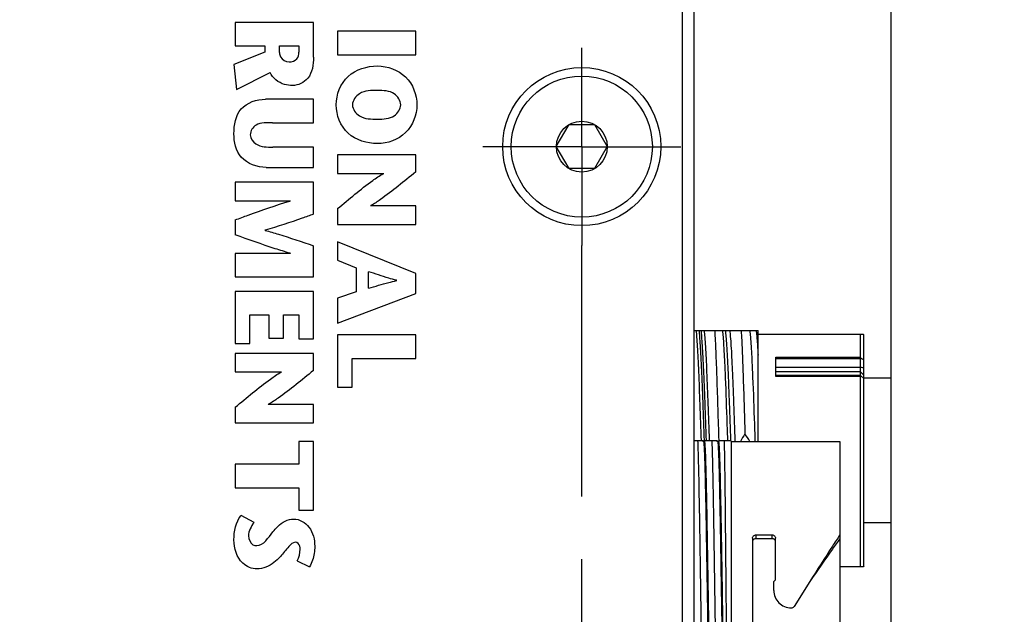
# Model space of a CAD drawing. Header units: inches. Extents: x 0 to 34, y 0 to 22.
# Tile 30 of 126: x 14.9 to 17.1, y 14.5 to 15.9. Entities that reach past the tile are written whole.
import ezdxf

# ---------------------------------------------------------------- set-up
doc = ezdxf.new("R2010")
doc.units = ezdxf.units.IN
doc.header["$LTSCALE"] = 1.87
doc.header["$MEASUREMENT"] = 0
doc.linetypes.add('CENTER', pattern=[0.6, 0.375, -0.075, 0.075, -0.075])
doc.layers.get('0').update_dxf_attribs({"linetype": 'CONTINUOUS'})
doc.layers.add('DEFAULT_1', color=7, linetype='CENTER')
doc.layers.add('DIMENSIONS', color=7, linetype='CONTINUOUS')
doc.styles.get("Standard").update_dxf_attribs({"font": 'txt', "width": 0.8})
doc.dimstyles.new('DIMSTYLE_1', dxfattribs={"dimtxt": 0.125, "dimasz": 0.18, "dimexe": 0.125, "dimexo": 0.0625, "dimgap": 0.03125, "dimtad": 0, "dimtih": 1, "dimtoh": 1, "dimdec": 3, "dimzin": 4, "dimdsep": 46, "dimtxsty": 'STANDARD', "dimblk": '_FILLED', "dimblk1": '_FILLED', "dimblk2": '_FILLED', "dimcen": 0.09, "dimadec": 0, "dimazin": 0, "dimtp": 0.001, "dimtm": 0.001, "dimtfac": 1, "dimtdec": 3, "dimtofl": 0, "dimtmove": 0, "dimatfit": 3, "dimldrblk": '_FILLED', "dimfxl": 1, "dimtolj": 1, "dimtzin": 4, "dimarcsym": 0})
doc.dimstyles.new('DIMSTYLE_2', dxfattribs={"dimtxt": 0.125, "dimasz": 0.18, "dimexe": 0.125, "dimexo": 0.0625, "dimgap": 0.0625, "dimtad": 0, "dimtih": 1, "dimtoh": 1, "dimdec": 3, "dimzin": 4, "dimdsep": 46, "dimtxsty": 'STANDARD', "dimblk": '_FILLED', "dimblk1": '_FILLED', "dimblk2": '_FILLED', "dimcen": 0.09, "dimadec": 0, "dimazin": 0, "dimtp": 0.001, "dimtm": 0.001, "dimtfac": 1, "dimtdec": 3, "dimtofl": 0, "dimtmove": 0, "dimatfit": 3, "dimldrblk": '_FILLED', "dimfxl": 1, "dimtolj": 1, "dimtzin": 4, "dimarcsym": 0})

# ---------------------------------------------------------------- blocks, each defined once
blk = doc.blocks.new('*D9')
at = {"layer": 'DIMENSIONS', "color": 2, "linetype": 'CONTINUOUS'}
blk.add_line((16.8716, 13.4267), (16.8716, 19.0618), dxfattribs=at)
at = {"layer": 'DIMENSIONS', "color": 2, "linetype": 'CONTINUOUS', "insert": (16.8091, 19.1243), "char_height": 0.125, "width": 1.825, "attachment_point": 1, "rotation": 90, "line_spacing_factor": 0.9}
blk.add_mtext('3X 12.485{\\Ftxt.shx;\\W1.000000;\\H0.125000; }[317.11]', dxfattribs=at)
blk = doc.blocks.new('_FILLED')
at = {"color": 0, "linetype": 'BYBLOCK'}
blk.add_solid([(0, 0), (-1, 0.174), (-1, -0.174)], dxfattribs=at)
blk = doc.blocks.new('*D18')
at = {"layer": 'DIMENSIONS', "color": 2, "linetype": 'CONTINUOUS'}
for p, q in [((16.0935, 18.3743), (18.6468, 18.3743)), ((18.5218, 18.3743), (18.5218, 14.6978)), ((18.5218, 10.7714), (18.5218, 14.4478)), ((15.9381, 10.7714), (18.6468, 10.7714))]:
    blk.add_line(p, q, dxfattribs=at)
at = {"layer": 'DIMENSIONS', "color": 2, "linetype": 'CONTINUOUS', "xscale": 0.18, "yscale": 0.18, "zscale": 0.18}
for p, rotation in [((18.5218, 18.3743), 90), ((18.5218, 10.7714), 270)]:
    blk.add_blockref('_FILLED', p, dxfattribs=dict(at, rotation=rotation))
at = {"layer": 'DIMENSIONS', "color": 2, "linetype": 'CONTINUOUS', "insert": (18.5218, 14.6353), "char_height": 0.125, "width": 1.625, "attachment_point": 2, "line_spacing_factor": 0.9}
blk.add_mtext('(7.603{\\Ftxt.shx;\\W1.000000;\\H0.125000; }[193.11])', dxfattribs=at)

msp = doc.modelspace()

# ---------------------------------------------------------------- linework, layer by layer
at = {"color": 7, "linetype": 'CONTINUOUS'}
for p, q in [((16.406, 11.2303), (16.406, 17.9303)), ((16.4316, 11.2303), (16.4316, 17.9303)), ((15.582, 15.8576), (15.4077, 15.8576)), ((15.4077, 15.8576), (15.4077, 15.8051)), ((15.582, 15.7799), (15.582, 15.8576)), ((15.8103, 15.8379), (15.6359, 15.8379)), ((15.6359, 15.8379), (15.6359, 15.7854)), ((15.8103, 15.7854), (15.8103, 15.8379)), ((15.4077, 15.8051), (15.4737, 15.8051)), ((15.4737, 15.8051), (15.4737, 15.7914)), ((15.5066, 15.8051), (15.5494, 15.8051)), ((15.5066, 15.7901), (15.5066, 15.8051)), ((15.5494, 15.8051), (15.5494, 15.7911)), ((15.4737, 15.7914), (15.4047, 15.7637)), ((15.6359, 15.7854), (15.8103, 15.7854)), ((15.4047, 15.7637), (15.4105, 15.7075)), ((15.4105, 15.7075), (15.4852, 15.7461)), ((15.582, 15.686), (15.4754, 15.686)), ((15.582, 15.6335), (15.582, 15.686)), ((15.4909, 15.6335), (15.582, 15.6335)), ((16.1241, 15.5803), (16.1526, 15.6295)), ((16.1526, 15.6295), (16.2094, 15.6295)), ((16.2094, 15.6295), (16.2378, 15.5803)), ((16.1526, 15.5311), (16.1241, 15.5803)), ((16.2378, 15.5803), (16.2094, 15.5311)), ((15.582, 15.5792), (15.4916, 15.5792)), ((15.582, 15.5339), (15.582, 15.5792)), ((15.8103, 15.5618), (15.6359, 15.5618)), ((15.6359, 15.5618), (15.6359, 15.5205)), ((15.8103, 15.5237), (15.8103, 15.5618)), ((15.4767, 15.5339), (15.582, 15.5339)), ((15.6359, 15.5205), (15.7389, 15.5205)), ((16.2094, 15.5311), (16.1526, 15.5311)), ((15.582, 15.5006), (15.4077, 15.5006)), ((15.4077, 15.5006), (15.4077, 15.4592)), ((15.582, 15.4293), (15.582, 15.5006)), ((15.4077, 15.4592), (15.5311, 15.4592)), ((15.8103, 15.448), (15.7096, 15.448)), ((15.8103, 15.4067), (15.8103, 15.448)), ((15.6359, 15.4418), (15.6359, 15.4067)), ((15.4077, 15.4167), (15.4077, 15.3835)), ((15.6359, 15.4067), (15.8103, 15.4067)), ((15.8103, 15.2966), (15.6359, 15.3676)), ((15.6359, 15.3676), (15.6359, 15.3265)), ((15.5311, 15.3417), (15.4077, 15.3417)), ((15.4077, 15.3417), (15.4077, 15.2892)), ((15.582, 15.2892), (15.582, 15.3589)), ((15.6359, 15.3265), (15.6775, 15.3098)), ((15.6775, 15.3098), (15.6775, 15.2558)), ((15.7052, 15.2643), (15.7052, 15.3009)), ((15.8103, 15.2525), (15.8103, 15.2966)), ((15.4077, 15.2892), (15.582, 15.2892)), ((15.582, 15.2568), (15.4077, 15.2568)), ((15.4077, 15.2568), (15.4077, 15.1403)), ((15.582, 15.151), (15.582, 15.2568)), ((15.6775, 15.2558), (15.6359, 15.2421)), ((15.6359, 15.1863), (15.8103, 15.2525)), ((15.6359, 15.2421), (15.6359, 15.1863)), ((15.4403, 15.2043), (15.4824, 15.2043)), ((15.4403, 15.1403), (15.4403, 15.2043)), ((15.4824, 15.2043), (15.4824, 15.1523)), ((15.515, 15.2043), (15.5494, 15.2043)), ((15.515, 15.1523), (15.515, 15.2043)), ((15.5494, 15.2043), (15.5494, 15.151)), ((16.4323, 15.1696), (16.5743, 15.1696)), ((16.5743, 14.9219), (16.5743, 15.1696)), ((15.4077, 15.1403), (15.4403, 15.1403)), ((15.4824, 15.1523), (15.515, 15.1523)), ((15.5494, 15.151), (15.582, 15.151)), ((15.8103, 15.1597), (15.6359, 15.1597)), ((15.6359, 15.1597), (15.6359, 15.0434)), ((15.8103, 15.1072), (15.8103, 15.1597)), ((16.5743, 15.1617), (16.8086, 15.1617)), ((16.8027, 15.1098), (16.8027, 15.1617)), ((16.8105, 15.1597), (16.8086, 15.1617)), ((16.8105, 14.644), (16.8105, 15.1597)), ((15.582, 15.1184), (15.4077, 15.1184)), ((15.4077, 15.1184), (15.4077, 15.0771)), ((15.582, 15.0803), (15.582, 15.1184)), ((15.6686, 15.1072), (15.8103, 15.1072)), ((15.6686, 15.0434), (15.6686, 15.1072)), ((16.6137, 15.1098), (16.8027, 15.1098)), ((16.6137, 15.0673), (16.6137, 15.1098)), ((16.8027, 15.1065), (16.6137, 15.1065)), ((16.8029, 15.1083), (16.8027, 15.1098)), ((16.8027, 15.1065), (16.8029, 15.1083)), ((16.8027, 15.0881), (16.8027, 15.1065)), ((15.4077, 15.0771), (15.5107, 15.0771)), ((16.6137, 15.0881), (16.8027, 15.0881)), ((16.8027, 15.077), (16.6137, 15.077)), ((16.8105, 15.0852), (16.8027, 15.0881)), ((16.8027, 15.0814), (16.8027, 15.0881)), ((16.8027, 15.077), (16.8027, 15.0814)), ((16.8027, 15.077), (16.8105, 15.0697)), ((16.8027, 15.0698), (16.8027, 15.077)), ((16.5018, 15.0642), (16.5017, 15.0667)), ((16.563, 15.0657), (16.563, 15.0671)), ((16.6137, 15.0698), (16.8027, 15.0698)), ((16.8027, 15.0673), (16.6137, 15.0673)), ((16.8029, 15.0688), (16.8027, 15.0698)), ((16.8027, 15.0673), (16.8029, 15.0688)), ((16.8027, 14.642), (16.8027, 15.0673)), ((16.8029, 15.0688), (16.8105, 15.0624)), ((16.8105, 15.0642), (16.8716, 15.0642)), ((16.8716, 14.7398), (16.8716, 15.0642)), ((15.6359, 15.0434), (15.6686, 15.0434)), ((15.4077, 14.9984), (15.4077, 14.9633)), ((15.582, 15.0046), (15.4814, 15.0046)), ((15.582, 14.9633), (15.582, 15.0046)), ((15.4077, 14.9633), (15.582, 14.9633)), ((15.582, 14.9215), (15.5494, 14.9215)), ((15.5494, 14.9215), (15.5494, 14.8712)), ((15.582, 14.7683), (15.582, 14.9215)), ((16.4323, 14.9239), (16.4512, 14.9239)), ((16.4527, 14.9219), (16.4512, 14.9239)), ((16.4545, 14.9219), (16.4525, 14.9219)), ((16.4527, 14.9219), (16.4527, 14.9217)), ((16.4558, 14.9239), (16.4544, 14.9219)), ((16.4547, 14.9224), (16.4547, 14.9239)), ((16.4558, 14.9239), (16.4827, 14.9239)), ((16.4841, 14.9219), (16.4827, 14.9239)), ((16.486, 14.9219), (16.484, 14.9219)), ((16.4841, 14.9219), (16.4845, 14.9205)), ((16.4873, 14.9239), (16.4859, 14.9219)), ((16.4866, 14.9239), (16.4866, 14.9229)), ((16.4873, 14.9239), (16.513, 14.9239)), ((16.5149, 14.9219), (16.513, 14.9239)), ((16.5138, 14.9232), (16.5137, 14.924)), ((16.5149, 14.9219), (16.7571, 14.9219)), ((16.5149, 14.296), (16.5149, 14.9219)), ((16.7571, 14.9219), (16.7571, 14.296)), ((15.5494, 14.8712), (15.4077, 14.8712)), ((15.4077, 14.8712), (15.4077, 14.8186)), ((15.4077, 14.8186), (15.5494, 14.8186)), ((15.5494, 14.8186), (15.5494, 14.7683)), ((15.5494, 14.7683), (15.582, 14.7683)), ((15.4495, 14.741), (15.4207, 14.7569)), ((16.8716, 14.7398), (16.8105, 14.7398)), ((16.5622, 14.7058), (16.5622, 14.4936)), ((16.5701, 14.7132), (16.6055, 14.7132)), ((16.5701, 14.7047), (16.5701, 14.7132)), ((16.6055, 14.7047), (16.5701, 14.7047)), ((16.6055, 14.7132), (16.6055, 14.7047)), ((16.6134, 14.6129), (16.6134, 14.7058)), ((15.5459, 14.6556), (15.5733, 14.6421)), ((16.8086, 14.642), (16.7571, 14.642)), ((16.8105, 14.644), (16.8086, 14.642)), ((16.6134, 14.6129), (16.6094, 14.609)), ((16.6094, 14.5893), (16.6094, 14.609)), ((16.69, 14.609), (16.6549, 14.5537))]:
    msp.add_line(p, q, dxfattribs=at)
for radius in [0.1765, 0.1575, 0.0568]:
    msp.add_circle((16.181, 15.5803), radius, dxfattribs=at)
for centre, radius, start, end in [((15.1362, 12.3839), 3.1938, 58.3825, 58.5427), ((9.974, 14.7952), 6.5334, 2.38167, 2.54096), ((17.3414, 14.4492), 0.9348, 148.4002, 149.6204), ((15.4634, 14.2169), 1.3006, 32.826, 33.7253), ((16.6455, 14.5891), 0.036, 179.6868, 180), ((16.6455, 14.5891), 0.036, 180, 180.3132)]:
    msp.add_arc(centre, radius, start, end, dxfattribs=at)
for points, knots in [([(15.5066, 15.7901), (15.5066, 15.787), (15.5086, 15.7761), (15.5204, 15.7692), (15.528, 15.7692)], [0, 0, 0, 0, 0.292254, 1, 1, 1, 1]), ([(15.528, 15.7692), (15.5341, 15.7692), (15.5473, 15.7731), (15.5494, 15.7859), (15.5494, 15.7911)], [0, 0, 0, 0, 0.539201, 1, 1, 1, 1]), ([(15.582, 15.7799), (15.582, 15.7637), (15.5785, 15.7314), (15.548, 15.7167), (15.5355, 15.7167)], [0, 0, 0, 0, 0.563574, 1, 1, 1, 1]), ([(15.633, 15.6736), (15.633, 15.6965), (15.652, 15.746), (15.7019, 15.7603), (15.7251, 15.7603)], [0, 0, 0, 0, 0.496963, 1, 1, 1, 1]), ([(15.7251, 15.7603), (15.7474, 15.7603), (15.7947, 15.7432), (15.8132, 15.696), (15.8132, 15.6736)], [0, 0, 0, 0, 0.499248, 1, 1, 1, 1]), ([(15.5355, 15.7167), (15.5294, 15.7167), (15.5092, 15.7186), (15.4914, 15.7334), (15.4852, 15.7461)], [0, 0, 0, 0, 0.30068, 1, 1, 1, 1]), ([(15.7251, 15.7055), (15.7115, 15.7055), (15.6862, 15.7062), (15.6693, 15.6834), (15.6693, 15.6736)], [0, 0, 0, 0, 0.583116, 1, 1, 1, 1]), ([(15.7769, 15.6736), (15.7769, 15.683), (15.762, 15.7053), (15.7378, 15.7055), (15.7251, 15.7055)], [0, 0, 0, 0, 0.424924, 1, 1, 1, 1]), ([(15.4047, 15.6091), (15.4047, 15.6282), (15.4116, 15.6722), (15.4558, 15.686), (15.4754, 15.686)], [0, 0, 0, 0, 0.493071, 1, 1, 1, 1]), ([(15.7251, 15.587), (15.7019, 15.587), (15.652, 15.6012), (15.633, 15.6507), (15.633, 15.6736)], [0, 0, 0, 0, 0.503055, 1, 1, 1, 1]), ([(15.6693, 15.6736), (15.6693, 15.6639), (15.6862, 15.641), (15.7115, 15.6417), (15.7251, 15.6417)], [0, 0, 0, 0, 0.416867, 1, 1, 1, 1]), ([(15.8132, 15.6736), (15.8132, 15.6512), (15.7947, 15.6041), (15.7474, 15.587), (15.7251, 15.587)], [0, 0, 0, 0, 0.500734, 1, 1, 1, 1]), ([(15.7251, 15.6417), (15.7378, 15.6417), (15.762, 15.642), (15.7769, 15.6642), (15.7769, 15.6736)], [0, 0, 0, 0, 0.575099, 1, 1, 1, 1]), ([(15.4909, 15.6335), (15.4785, 15.6335), (15.4554, 15.6363), (15.4411, 15.6151), (15.4411, 15.6066)], [0, 0, 0, 0, 0.59297, 1, 1, 1, 1]), ([(15.4767, 15.5339), (15.4567, 15.5339), (15.4138, 15.5484), (15.4047, 15.5907), (15.4047, 15.6091)], [0, 0, 0, 0, 0.521285, 1, 1, 1, 1]), ([(15.4411, 15.6066), (15.4411, 15.5986), (15.4564, 15.5788), (15.4788, 15.5792), (15.4916, 15.5792)], [0, 0, 0, 0, 0.38451, 1, 1, 1, 1]), ([(15.6359, 15.4418), (15.6617, 15.4631), (15.6943, 15.4911), (15.7301, 15.5155), (15.7386, 15.5203), (15.7389, 15.5205)], [0, 0, 0, 0, 0.773633, 0.992215, 1, 1, 1, 1]), ([(15.8103, 15.5237), (15.7844, 15.5027), (15.7525, 15.4759), (15.7176, 15.4523), (15.7099, 15.4483), (15.7096, 15.4481)], [0, 0, 0, 0, 0.793241, 0.992849, 1, 1, 1, 1]), ([(15.4077, 15.4167), (15.4173, 15.4202), (15.4576, 15.4352), (15.4988, 15.4495), (15.5307, 15.459), (15.5311, 15.4592)], [0, 0, 0, 0, 0.234656, 0.988691, 1, 1, 1, 1]), ([(15.582, 15.4293), (15.5737, 15.4264), (15.5382, 15.4136), (15.5021, 15.4016), (15.4741, 15.3936), (15.4738, 15.3935)], [0, 0, 0, 0, 0.233816, 0.99183, 1, 1, 1, 1]), ([(15.5311, 15.3418), (15.5307, 15.3419), (15.5192, 15.3453), (15.4777, 15.3581), (15.4373, 15.3727), (15.4077, 15.3835)], [0, 0, 0, 0, 0.011324, 0.275811, 1, 1, 1, 1]), ([(15.4738, 15.3935), (15.4741, 15.3934), (15.4842, 15.3906), (15.5206, 15.3801), (15.5561, 15.3678), (15.582, 15.3589)], [0, 0, 0, 0, 0.008171, 0.276641, 1, 1, 1, 1]), ([(15.7683, 15.2814), (15.768, 15.2815), (15.7619, 15.2832), (15.7407, 15.2892), (15.7202, 15.2962), (15.7052, 15.3009)], [0, 0, 0, 0, 0.014246, 0.286784, 1, 1, 1, 1]), ([(15.7052, 15.2643), (15.7201, 15.2684), (15.7408, 15.2744), (15.7619, 15.2798), (15.768, 15.2813), (15.7683, 15.2814)], [0, 0, 0, 0, 0.712352, 0.985715, 1, 1, 1, 1]), ([(16.4479, 14.9239), (16.447, 14.951), (16.4452, 15.0022), (16.4429, 15.0635), (16.4409, 15.1064), (16.4396, 15.1321), (16.4382, 15.1527), (16.4372, 15.1646), (16.4366, 15.1696)], [0, 0, 0, 0, 0.331023, 0.624514, 0.74879, 0.854305, 0.938629, 1, 1, 1, 1]), ([(16.4547, 14.9239), (16.4537, 14.9517), (16.4523, 14.9923), (16.4503, 15.0446), (16.4489, 15.0791), (16.4475, 15.1094), (16.446, 15.1346), (16.4446, 15.1541), (16.4436, 15.1651), (16.4429, 15.1696)], [0, 0, 0, 0, 0.339481, 0.495545, 0.637371, 0.761446, 0.864838, 0.944953, 1, 1, 1, 1]), ([(16.4592, 14.9241), (16.4582, 14.9519), (16.4568, 14.9925), (16.4548, 15.0446), (16.4534, 15.0792), (16.452, 15.1094), (16.4505, 15.1346), (16.4491, 15.1541), (16.4481, 15.1651), (16.4474, 15.1696)], [0, 0, 0, 0, 0.339503, 0.495564, 0.637383, 0.76145, 0.864836, 0.944949, 1, 1, 1, 1]), ([(16.466, 14.924), (16.4651, 14.9511), (16.4634, 15.0022), (16.461, 15.0636), (16.4591, 15.1064), (16.4577, 15.1321), (16.4563, 15.1527), (16.4553, 15.1646), (16.4547, 15.1696)], [0, 0, 0, 0, 0.331037, 0.624521, 0.748791, 0.854303, 0.938626, 1, 1, 1, 1]), ([(16.4777, 15.1696), (16.4785, 15.1541), (16.4801, 15.1191), (16.4832, 15.0373), (16.4851, 14.9708), (16.4866, 14.9239)], [0, 0, 0, 0, 0.188661, 0.427382, 1, 1, 1, 1]), ([(16.501, 15.0848), (16.5002, 15.102), (16.4991, 15.1256), (16.4972, 15.1539), (16.4962, 15.1649), (16.4956, 15.1696)], [0, 0, 0, 0, 0.609457, 0.834361, 1, 1, 1, 1]), ([(16.5137, 14.924), (16.5128, 14.9518), (16.5114, 14.9924), (16.5094, 15.0446), (16.508, 15.0792), (16.5065, 15.1094), (16.5051, 15.1346), (16.5037, 15.1541), (16.5026, 15.1651), (16.502, 15.1696)], [0, 0, 0, 0, 0.339491, 0.495553, 0.637376, 0.761448, 0.864837, 0.944951, 1, 1, 1, 1]), ([(16.511, 15.1696), (16.5117, 15.1651), (16.5127, 15.1539), (16.5142, 15.1343), (16.5156, 15.1089), (16.517, 15.0784), (16.5185, 15.0435), (16.5205, 14.9909), (16.5219, 14.95), (16.5228, 14.922)], [0, 0, 0, 0, 0.055008, 0.135143, 0.238609, 0.362796, 0.504695, 0.660809, 1, 1, 1, 1]), ([(16.5367, 15.1696), (16.5375, 15.155), (16.5391, 15.1222), (16.5419, 15.0453), (16.5438, 14.983), (16.5452, 14.939)], [0, 0, 0, 0, 0.189399, 0.42741, 1, 1, 1, 1]), ([(16.5595, 15.1349), (16.5591, 15.1417), (16.5583, 15.1533), (16.5572, 15.1649), (16.5565, 15.1696)], [0, 0, 0, 0, 0.594493, 1, 1, 1, 1]), ([(16.5701, 15.1696), (16.5705, 15.1666), (16.5713, 15.1594), (16.5728, 15.141), (16.5737, 15.1256), (16.5743, 15.1143)], [0, 0, 0, 0, 0.164487, 0.387915, 1, 1, 1, 1]), ([(16.563, 15.0671), (16.5627, 15.0735), (16.5617, 15.0961), (16.5606, 15.1187), (16.5595, 15.1349)], [0, 0, 0, 0, 0.285887, 1, 1, 1, 1]), ([(15.4077, 14.9984), (15.4335, 15.0197), (15.4661, 15.0477), (15.5019, 15.0721), (15.5104, 15.0769), (15.5107, 15.0771)], [0, 0, 0, 0, 0.773633, 0.992214, 1, 1, 1, 1]), ([(15.582, 15.0803), (15.5562, 15.0593), (15.5242, 15.0325), (15.4893, 15.0089), (15.4816, 15.0049), (15.4814, 15.0047)], [0, 0, 0, 0, 0.793241, 0.992849, 1, 1, 1, 1]), ([(16.5069, 14.924), (16.5065, 14.9364), (16.5049, 14.9832), (16.5033, 15.0299), (16.5018, 15.0642)], [0, 0, 0, 0, 0.266238, 1, 1, 1, 1]), ([(16.5683, 14.922), (16.5679, 14.9348), (16.5662, 14.9827), (16.5645, 15.0306), (16.563, 15.0657)], [0, 0, 0, 0, 0.26717, 1, 1, 1, 1]), ([(16.4395, 14.9239), (16.4398, 14.9169), (16.4404, 14.9007), (16.4415, 14.8599), (16.4427, 14.7955), (16.4442, 14.7068), (16.4451, 14.6426), (16.4456, 14.609)], [0, 0, 0, 0, 0.066564, 0.154996, 0.388727, 0.679426, 1, 1, 1, 1]), ([(16.4527, 14.9217), (16.4528, 14.9214), (16.453, 14.9206), (16.4533, 14.9189), (16.4535, 14.9165), (16.4537, 14.9134), (16.454, 14.9095), (16.4543, 14.903), (16.4547, 14.8932), (16.4552, 14.8794), (16.4557, 14.863), (16.4562, 14.8443), (16.4566, 14.8233), (16.4571, 14.8004), (16.4578, 14.7664), (16.4586, 14.7206), (16.4595, 14.6629), (16.4605, 14.6032), (16.4615, 14.5437), (16.4623, 14.4953), (16.4629, 14.4584), (16.4634, 14.4326), (16.4639, 14.4085), (16.4644, 14.3863), (16.4648, 14.3662), (16.4653, 14.3483), (16.4658, 14.3329), (16.4662, 14.3217), (16.4666, 14.3141), (16.4668, 14.3094), (16.467, 14.3054), (16.4673, 14.3021), (16.4675, 14.2995), (16.4677, 14.2977), (16.468, 14.2966), (16.4681, 14.2961), (16.4682, 14.296), (16.4683, 14.296)], [0, 0, 0, 0, 0.001538, 0.004226, 0.008072, 0.013068, 0.019206, 0.026474, 0.044323, 0.066452, 0.092652, 0.122679, 0.15625, 0.19305, 0.232734, 0.319236, 0.412511, 0.50906, 0.60526, 0.697502, 0.741048, 0.782326, 0.820947, 0.856549, 0.888798, 0.917389, 0.942055, 0.962566, 0.971202, 0.978729, 0.985133, 0.990397, 0.994511, 0.99747, 0.999275, 0.999757, 1, 1, 1, 1]), ([(16.4545, 14.9219), (16.4546, 14.9219), (16.4547, 14.9218), (16.4548, 14.9213), (16.455, 14.9202), (16.4553, 14.9184), (16.4555, 14.9159), (16.4557, 14.9126), (16.456, 14.9086), (16.4562, 14.904), (16.4566, 14.8964), (16.457, 14.8852), (16.4574, 14.8699), (16.4579, 14.8522), (16.4584, 14.8322), (16.4589, 14.8101), (16.4594, 14.7861), (16.4598, 14.7605), (16.4605, 14.7237), (16.4613, 14.6755), (16.4623, 14.6163), (16.4632, 14.5567), (16.4642, 14.4991), (16.4651, 14.4457), (16.4659, 14.4046), (16.4666, 14.3752), (16.4671, 14.3564), (16.4676, 14.3399), (16.468, 14.3259), (16.4685, 14.3145), (16.4689, 14.3068), (16.4693, 14.302), (16.4695, 14.2994), (16.4697, 14.2976), (16.4699, 14.2967), (16.47, 14.2963)], [0, 0, 0, 0, 0.000243, 0.000722, 0.002515, 0.005455, 0.009545, 0.014777, 0.02114, 0.028623, 0.037205, 0.057593, 0.082113, 0.110539, 0.142605, 0.178013, 0.216431, 0.257501, 0.300839, 0.392684, 0.488542, 0.58484, 0.677989, 0.764516, 0.841196, 0.874933, 0.905171, 0.93163, 0.954061, 0.972258, 0.986052, 0.991257, 0.995319, 0.998232, 1, 1, 1, 1]), ([(16.471, 14.9239), (16.4713, 14.9169), (16.4719, 14.9007), (16.473, 14.8599), (16.4742, 14.7955), (16.4757, 14.7068), (16.4766, 14.6426), (16.4771, 14.609)], [0, 0, 0, 0, 0.066564, 0.154997, 0.388726, 0.679422, 1, 1, 1, 1]), ([(16.4845, 14.9205), (16.4848, 14.919), (16.4851, 14.9152), (16.4855, 14.9082), (16.486, 14.8984), (16.4865, 14.886), (16.4869, 14.8711), (16.4876, 14.8467), (16.4884, 14.811), (16.4893, 14.7631), (16.4903, 14.7096), (16.4912, 14.6525), (16.4921, 14.5939), (16.4931, 14.5357), (16.4939, 14.4886), (16.4945, 14.4527), (16.495, 14.4278), (16.4955, 14.4044), (16.4959, 14.383), (16.4964, 14.3636), (16.4969, 14.3464), (16.4974, 14.3315), (16.4978, 14.3207), (16.4981, 14.3134), (16.4983, 14.3088), (16.4986, 14.305), (16.4988, 14.3018), (16.499, 14.2994), (16.4992, 14.2976), (16.4995, 14.2966), (16.4996, 14.2961), (16.4997, 14.296), (16.4998, 14.296)], [0, 0, 0, 0, 0.006934, 0.018297, 0.033995, 0.05389, 0.077803, 0.105521, 0.171332, 0.248953, 0.335585, 0.4281, 0.523164, 0.617345, 0.707247, 0.74957, 0.789626, 0.827053, 0.861511, 0.892692, 0.920311, 0.944121, 0.963908, 0.972235, 0.979492, 0.985666, 0.990739, 0.994705, 0.997557, 0.999297, 0.999763, 1, 1, 1, 1]), ([(16.486, 14.9219), (16.486, 14.9219), (16.4862, 14.9218), (16.4863, 14.9213), (16.4865, 14.9203), (16.4868, 14.9185), (16.487, 14.916), (16.4872, 14.9128), (16.4875, 14.9088), (16.4877, 14.9042), (16.488, 14.8967), (16.4884, 14.8857), (16.4889, 14.8707), (16.4894, 14.8532), (16.4899, 14.8335), (16.4903, 14.8117), (16.4908, 14.788), (16.4913, 14.7627), (16.492, 14.7263), (16.4928, 14.6786), (16.4937, 14.6199), (16.4946, 14.5607), (16.4956, 14.5033), (16.4965, 14.4499), (16.4973, 14.4086), (16.498, 14.379), (16.4985, 14.3599), (16.499, 14.343), (16.4994, 14.3286), (16.4999, 14.3167), (16.5004, 14.3076), (16.5008, 14.3017), (16.5011, 14.2984), (16.5013, 14.2972), (16.5014, 14.2967)], [0, 0, 0, 0, 0.00024, 0.000713, 0.002481, 0.00538, 0.009412, 0.014569, 0.020844, 0.028221, 0.036684, 0.05679, 0.080977, 0.109026, 0.140677, 0.175641, 0.213595, 0.25419, 0.297054, 0.387991, 0.483066, 0.578789, 0.671645, 0.758224, 0.835347, 0.869461, 0.900183, 0.927231, 0.950355, 0.969346, 0.984028, 0.994271, 0.997702, 1, 1, 1, 1]), ([(16.4986, 14.9239), (16.4988, 14.9174), (16.4992, 14.9019), (16.4998, 14.862), (16.5006, 14.7978), (16.5015, 14.7083), (16.5021, 14.6432), (16.5024, 14.609)], [0, 0, 0, 0, 0.062094, 0.147623, 0.379981, 0.673954, 1, 1, 1, 1]), ([(15.4916, 14.7198), (15.4952, 14.7239), (15.5068, 14.7382), (15.5251, 14.7487), (15.5382, 14.7487)], [0, 0, 0, 0, 0.294474, 1, 1, 1, 1]), ([(15.5382, 14.7487), (15.551, 14.7487), (15.5788, 14.7319), (15.585, 14.7026), (15.585, 14.6877)], [0, 0, 0, 0, 0.462116, 1, 1, 1, 1]), ([(15.456, 14.6372), (15.4447, 14.6372), (15.4141, 14.6504), (15.4047, 14.6836), (15.4047, 14.7021)], [0, 0, 0, 0, 0.37864, 1, 1, 1, 1]), ([(15.4373, 14.7111), (15.4373, 14.7037), (15.442, 14.6913), (15.4527, 14.6892), (15.4555, 14.6892)], [0, 0, 0, 0, 0.722991, 1, 1, 1, 1]), ([(16.5622, 14.7058), (16.5622, 14.7068), (16.5626, 14.7088), (16.5644, 14.7113), (16.5671, 14.7129), (16.5691, 14.7132), (16.5701, 14.7132)], [0, 0, 0, 0, 0.249212, 0.499805, 0.75041, 1, 1, 1, 1]), ([(16.5644, 14.7026), (16.5637, 14.702), (16.5626, 14.7005), (16.5622, 14.6987), (16.5622, 14.6979)], [0, 0, 0, 0, 0.503589, 1, 1, 1, 1]), ([(16.5701, 14.7047), (16.569, 14.7047), (16.567, 14.7043), (16.5651, 14.7033), (16.5644, 14.7026)], [0, 0, 0, 0, 0.503571, 1, 1, 1, 1]), ([(16.6055, 14.7132), (16.6065, 14.7132), (16.6086, 14.7128), (16.6112, 14.7112), (16.613, 14.7087), (16.6134, 14.7067), (16.6134, 14.7058)], [0, 0, 0, 0, 0.256139, 0.508499, 0.755788, 1, 1, 1, 1]), ([(16.6112, 14.7026), (16.6104, 14.7033), (16.6086, 14.7044), (16.6065, 14.7047), (16.6055, 14.7047)], [0, 0, 0, 0, 0.496405, 1, 1, 1, 1]), ([(16.6134, 14.6979), (16.6134, 14.6987), (16.6129, 14.7006), (16.6118, 14.702), (16.6112, 14.7026)], [0, 0, 0, 0, 0.496424, 1, 1, 1, 1]), ([(16.7571, 14.7132), (16.7514, 14.7048), (16.7287, 14.6703), (16.7066, 14.6353), (16.69, 14.609)], [0, 0, 0, 0, 0.245504, 1, 1, 1, 1]), ([(16.7571, 14.7047), (16.7514, 14.697), (16.7287, 14.6653), (16.7066, 14.6332), (16.69, 14.609)], [0, 0, 0, 0, 0.245729, 1, 1, 1, 1]), ([(15.5417, 14.6967), (15.5359, 14.6967), (15.5236, 14.6837), (15.5149, 14.6722), (15.5083, 14.665)], [0, 0, 0, 0, 0.372018, 1, 1, 1, 1]), ([(15.5524, 14.6812), (15.5524, 14.6835), (15.5521, 14.69), (15.5461, 14.6967), (15.5417, 14.6967)], [0, 0, 0, 0, 0.340057, 1, 1, 1, 1]), ([(15.585, 14.6877), (15.585, 14.6825), (15.5836, 14.6667), (15.5789, 14.6511), (15.5733, 14.6421)], [0, 0, 0, 0, 0.331006, 1, 1, 1, 1]), ([(15.5083, 14.665), (15.5038, 14.6602), (15.4899, 14.6457), (15.4695, 14.6372), (15.456, 14.6372)], [0, 0, 0, 0, 0.330988, 1, 1, 1, 1]), ([(16.4456, 14.609), (16.4461, 14.5753), (16.4471, 14.5111), (16.4486, 14.4224), (16.4498, 14.358), (16.4509, 14.3172), (16.4515, 14.301), (16.4518, 14.294)], [0, 0, 0, 0, 0.320578, 0.611274, 0.845003, 0.933436, 1, 1, 1, 1]), ([(16.4771, 14.609), (16.4776, 14.5753), (16.4786, 14.5111), (16.4801, 14.4224), (16.4813, 14.358), (16.4824, 14.3172), (16.483, 14.301), (16.4833, 14.294)], [0, 0, 0, 0, 0.320574, 0.611273, 0.845004, 0.933436, 1, 1, 1, 1]), ([(16.5024, 14.609), (16.5027, 14.5728), (16.5032, 14.5199), (16.5039, 14.4519), (16.5044, 14.4069), (16.5049, 14.3679), (16.5054, 14.336), (16.5059, 14.3121), (16.5063, 14.2991), (16.5065, 14.294)], [0, 0, 0, 0, 0.344356, 0.503601, 0.647922, 0.773084, 0.875387, 0.951787, 1, 1, 1, 1]), ([(16.6094, 14.5889), (16.6095, 14.5839), (16.6115, 14.5737), (16.6201, 14.5609), (16.633, 14.5523), (16.6431, 14.5501), (16.6481, 14.5501)], [0, 0, 0, 0, 0.249768, 0.499399, 0.749466, 1, 1, 1, 1]), ([(16.6481, 14.5501), (16.6495, 14.55), (16.6522, 14.5507), (16.6542, 14.5526), (16.6549, 14.5537)], [0, 0, 0, 0, 0.501678, 1, 1, 1, 1])]:
    msp.add_open_spline(points, degree=3, knots=knots, dxfattribs=at)
for points in [[(15.4047, 14.7021), (15.4047, 14.7212), (15.4088, 14.7421), (15.4207, 14.7569)], [(15.4495, 14.741), (15.443, 14.7324), (15.4373, 14.7219), (15.4373, 14.7111)], [(15.4555, 14.6892), (15.4713, 14.6892), (15.4813, 14.7079), (15.4916, 14.7198)], [(15.5459, 14.6556), (15.5505, 14.6631), (15.5524, 14.6724), (15.5524, 14.6812)]]:
    msp.add_open_spline(points, degree=3, dxfattribs=at)
at = {"layer": 'DEFAULT_1', "color": 7, "linetype": 'CENTER'}
for p, q in [((16.1812, 15.5801), (16.1812, 15.8011)), ((16.1812, 15.5801), (15.9602, 15.5801)), ((16.1812, 15.5801), (16.4022, 15.5801)), ((16.1812, 15.5801), (16.1812, 15.3591)), ((16.1812, 12.5551), (16.1812, 15.3591))]:
    msp.add_line(p, q, dxfattribs=at)

# ---------------------------------------------------------------- dimensions: what is measured, and where the dimension line sits
at = {"layer": 'DIMENSIONS', "color": 2, "linetype": 'CONTINUOUS'}
dim = msp.add_ordinate_dim(feature_location=(16.8716, 13.4267), offset=(0, 5.635), dtype=1, origin=(4.387, 13.3642), text='3X <>', dimstyle='DIMSTYLE_1', dxfattribs=at)
dim.commit()
dim.dimension.update_dxf_attribs({"geometry": '*D9', "text_midpoint": (16.8716, 20.0368)})
dim = msp.add_linear_dim(base=(18.5218, 18.3743), p1=(15.8756, 10.7714), p2=(16.031, 18.3743), angle=90, text='(<>)', dimstyle='DIMSTYLE_2', dxfattribs=at)
dim.commit()
dim.dimension.update_dxf_attribs({"geometry": '*D18', "text_midpoint": (18.5218, 14.5728), "dimtype": 160})

doc.saveas('drawing.dxf')
